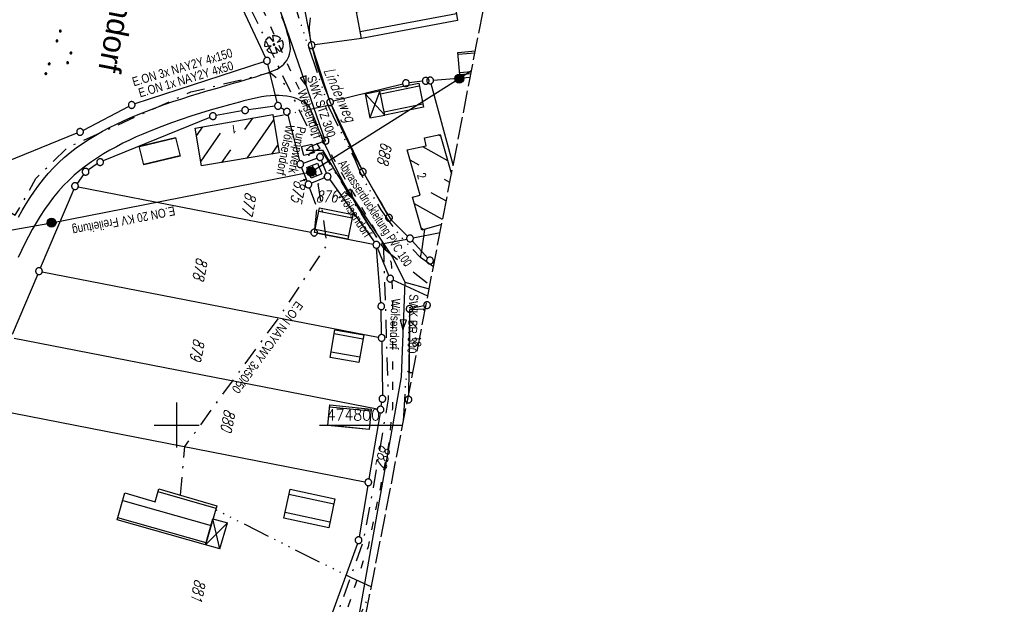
# Model space of a CAD drawing. Extents: x 511826 to 512284, y 474581 to 475544.
# Tile 8 of 29: x 512065 to 512284, y 474760 to 474890. Entities that reach past the tile are written whole.
import ezdxf
from ezdxf.enums import TextEntityAlignment as Align

# ---------------------------------------------------------------- set-up
doc = ezdxf.new("R2010")
doc.units = 0
doc.header["$LTSCALE"] = 10
doc.header["$MEASUREMENT"] = 0
for name, pattern in [('ACAD_ISO03W100', [30, 12, -18]), ('ACAD_ISO14W100', [25.5, 12, -3, 0.5, -3, 0.5, -3, 0.5, -3]), ('LT00', [0]), ('LT08', [0.42, 0.2, -0.1, 0.02, -0.1]), ('LT14', [0.6, 0.5, -0.1])]:
    doc.linetypes.add(name, pattern=pattern)
doc.layers.get('0').update_dxf_attribs({"linetype": 'LT00'})
doc.layers.add('-BLATT_90-RAND', color=7, linetype='LT14', plot=False)
for name, color, linetype in [('ABWASSERLTG', 24, 'LT00'), ('ABWASSERLTG_FLIEßPF', 26, 'Continuous'), ('ABWASSERLTG_TEXT', 26, 'Continuous'), ('DFK_BEB_SCHR', 254, 'LT00'), ('DFK_BEBAUUNG', 250, 'LT00'), ('DFK_BES-WEGE', 255, 'LT00'), ('DFK_FLUR_NR', 250, 'LT00'), ('DFK_GZPKT', 250, 'LT00'), ('DFK_KATASTER', 250, 'LT00'), ('DFK_NUTZUNG', 250, 'LT00'), ('DFK_TOPO-SYM', 252, 'LT00'), ('ORTSNAMEN', 152, 'Continuous'), ('STROM_FREILTG', 80, 'STROMFREILEITUNG'), ('STROM_TEXT', 80, 'Continuous'), ('STROM_UNTER', 80, 'LT08'), ('TELEKOM', 210, 'ACAD_ISO14W100'), ('V90_AFBR_BAB', 250, 'LT00'), ('V90_BAUM', 250, 'LT00'), ('V90_KA_PRUF', 182, 'LT00'), ('V90_RASTER', 250, 'LT00'), ('WASSERLTG', 130, 'ACAD_ISO03W100')]:
    doc.layers.add(name, color=color, linetype=linetype)
doc.styles.add('Arial', font='ARIAL.TTF')
doc.styles.get("Standard").update_dxf_attribs({"font": 'romans.shx'})
doc.styles.add('Strom', font='txt.shx')
doc.styles.add('Versorgungsltg', font='ARIAL.TTF', dxfattribs={"width": 0.8, "height": 2})
doc.linetypes.add('STROMFREILEITUNG', pattern='A,12.7,-5.5,["xx",Strom,S=2.5,R=0,X=-2.6,Y=-0.85],-4.35', length=22.55)

# ---------------------------------------------------------------- blocks, each defined once
blk = doc.blocks.new('SYMB7301')
at = {"color": 0, "linetype": 'ByBlock'}
for p, q in [((-0.128693, 0), (0, 0.128693)), ((0, -0.128693), (-0.128693, 0)), ((0, 0.128693), (0.128693, 0)), ((0.128693, 0), (0, -0.128693)), ((0.000059, -0.009738), (0.000059, 0.009897)), ((-0.00901, -0.004339), (-0.002225, -0.009749))]:
    blk.add_line(p, q, dxfattribs=at)
for points in [[(-0.002225, 0.009749), (-0.00901, 0.004339), (-0.00901, -0.004339)], [(0.01, 0), (0.006235, 0.007818), (-0.002225, 0.009749)], [(-0.002225, -0.009749), (0.006235, -0.007818), (0.01, 0)]]:
    blk.add_lwpolyline(points, dxfattribs=at)
blk = doc.blocks.new('SYMB7060')
at = {"color": 0, "linetype": 'ByBlock'}
for p, q in [((-0.26, 0), (0, 0)), ((-0.08, 0.045), (0, 0)), ((0, 0), (-0.08, -0.045))]:
    blk.add_line(p, q, dxfattribs=at)
blk = doc.blocks.new('SYMB7010')
at = {"color": 0, "linetype": 'ByBlock'}
for points in [[(-0.031408, 0.499213), (-0.093728, 0.49134), (-0.15457, 0.475719), (-0.212975, 0.452595), (-0.268021, 0.422333), (-0.31884, 0.385411), (-0.36463, 0.342411), (-0.40467, 0.29401), (-0.438329, 0.240973), (-0.465074, 0.184136), (-0.484486, 0.124395), (-0.496256, 0.062692), (-0.5002, 0)], [(-0.5002, 0), (-0.496256, -0.062692), (-0.484486, -0.124395), (-0.465075, -0.184136), (-0.438329, -0.240973), (-0.404671, -0.29401), (-0.36463, -0.342411), (-0.31884, -0.385411), (-0.268021, -0.422333), (-0.212975, -0.452595), (-0.154571, -0.475719), (-0.093728, -0.49134), (-0.031408, -0.499213), (0.031408, -0.499213)], [(0.5002, 0), (0.496256, 0.062692), (0.484485, 0.124395), (0.465074, 0.184136), (0.438329, 0.240973), (0.40467, 0.29401), (0.36463, 0.342411), (0.31884, 0.385411), (0.268021, 0.422333), (0.212975, 0.452595), (0.15457, 0.475719), (0.093728, 0.49134), (0.031408, 0.499213), (-0.031408, 0.499213)], [(0.031408, -0.499213), (0.093728, -0.491341), (0.15457, -0.475719), (0.212975, -0.452595), (0.268021, -0.422333), (0.31884, -0.385411), (0.36463, -0.342411), (0.404671, -0.294011), (0.438329, -0.240974), (0.465075, -0.184136), (0.484486, -0.124395), (0.496256, -0.062692), (0.500201, 0)]]:
    blk.add_lwpolyline(points, dxfattribs=at)
blk = doc.blocks.new('SYMB1122')
at = {"color": 0, "linetype": 'ByBlock'}
for p, q in [((0.311075, 0.391979), (0.09863, 0.092887)), ((0.09863, 0.092887), (0.418246, 0.260377)), ((-0.475333, -0.172973), (-0.166954, -0.06134)), ((-0.166954, -0.06134), (-0.386962, -0.319059)), ((0.022929, -0.501191), (-0.043246, -0.49913)), ((0.008901, -0.038997), (0.02494, -0.031273)), ((0.377481, -0.336756), (0.093097, -0.145464)), ((0.093097, -0.145464), (0.215406, -0.456826))]:
    blk.add_line(p, q, dxfattribs=at)
for points in [[(-0.508141, 0.010932, 0), (-0.503002, 0.073258, 0), (-0.489922, 0.134413, 0), (-0.469118, 0.19339, 0), (-0.440931, 0.249215, 0), (-0.405825, 0.300971, 0)], [(-0.475728, -0.172816, 0), (-0.494391, -0.113127, 0), (-0.505255, -0.05154, 0), (-0.508141, 0.010932, 0)], [(-0.316293, 0.394214, 0), (-0.150355, 0.155979, 0), (-0.405806, 0.30112, 0)], [(-0.316355, 0.394287, 0), (-0.266036, 0.429988, 0), (-0.211684, 0.459185, 0), (-0.154136, 0.481431, 0), (-0.094277, 0.496382, 0), (-0.033028, 0.50381, 0), (0.028669, 0.503599, 0)], [(-0.02494, 0.031273, 0), (-0.036039, 0.017355, 0), (-0.04, 0, 0)], [(-0.04, 0, 0), (-0.036039, -0.017355, 0), (-0.02494, -0.031273, 0), (-0.008901, -0.038997, 0), (0.008901, -0.038997, 0)], [(0.008901, 0.038997, 0), (-0.008901, 0.038997, 0), (-0.02494, 0.031273, 0)], [(0.04, 0, 0), (0.036039, 0.017355, 0), (0.02494, 0.031273, 0), (0.008901, 0.038997, 0)], [(0.02494, -0.031273, 0), (0.036039, -0.017355, 0), (0.04, 0, 0)], [(0.028669, 0.503599, 0), (0.089866, 0.495753, 0), (0.149621, 0.480392, 0), (0.207015, 0.457753, 0), (0.261166, 0.428184, 0), (0.31124, 0.39214, 0)], [(0.418338, 0.260323, 0), (0.450658, 0.204641, 0), (0.475368, 0.14519, 0), (0.492037, 0.083003, 0), (0.500376, 0.019163, 0), (0.500238, -0.045218, 0), (0.491628, -0.109022, 0), (0.474694, -0.171137, 0), (0.449731, -0.230483, 0), (0.417173, -0.286026, 0), (0.377588, -0.336801, 0)], [(-0.043246, -0.49913, 0), (-0.108608, -0.48859, 0), (-0.172076, -0.469745, 0), (-0.232599, -0.442906, 0), (-0.289176, -0.408519, 0), (-0.340869, -0.367153, 0), (-0.386823, -0.319492, 0)], [(0.215414, -0.456858, 0), (0.153338, -0.479878, 0), (0.088821, -0.494738, 0), (0.022929, -0.501191, 0)]]:
    blk.add_polyline3d(points, dxfattribs=at)
blk = doc.blocks.new('SYMB0003')
at = {"color": 0, "linetype": 'ByBlock'}
for p, q in [((-0.015712, 0), (0.010166, 0.012015)), ((0, -0.021257), (-0.015712, 0)), ((0.010166, 0.012015), (0, -0.021257))]:
    blk.add_line(p, q, dxfattribs=at)
for points in [[(-0.031395, 0.499013), (-0.093691, 0.491144), (-0.154509, 0.475528), (-0.21289, 0.452414), (-0.267913, 0.422164), (-0.318712, 0.385257), (-0.364484, 0.342274), (-0.404509, 0.293893), (-0.438154, 0.240877), (-0.464888, 0.184062), (-0.484292, 0.124345), (-0.496058, 0.062667), (-0.5, 0)], [(-0.5, 0), (-0.496058, -0.062667), (-0.484292, -0.124345), (-0.464888, -0.184062), (-0.438154, -0.240877), (-0.404509, -0.293893), (-0.364485, -0.342274), (-0.318712, -0.385257), (-0.267914, -0.422164), (-0.21289, -0.452414), (-0.154509, -0.475529), (-0.093691, -0.491144), (-0.031395, -0.499014), (0.031395, -0.499014)], [(0.5, 0), (0.496057, 0.062667), (0.484292, 0.124345), (0.464888, 0.184062), (0.438153, 0.240877), (0.404509, 0.293893), (0.364484, 0.342274), (0.318712, 0.385257), (0.267913, 0.422164), (0.21289, 0.452414), (0.154509, 0.475528), (0.093691, 0.491144), (0.031395, 0.499013), (-0.031395, 0.499013)], [(0.031395, -0.499014), (0.093691, -0.491144), (0.154509, -0.475529), (0.21289, -0.452414), (0.267914, -0.422164), (0.318712, -0.385257), (0.364485, -0.342274), (0.404509, -0.293893), (0.438154, -0.240877), (0.464889, -0.184062), (0.484292, -0.124345), (0.496058, -0.062667), (0.5, 0)]]:
    blk.add_lwpolyline(points, dxfattribs=at)
blk = doc.blocks.new('ABWASSER-FLIEßPF')
at = {"layer": 'ABWASSERLTG_FLIEßPF'}
for p, q in [((0, 0), (-0.211, 0.07)), ((-0.211, 0.07), (-0.211, -0.07)), ((-0.211, -0.07), (0, 0))]:
    blk.add_line(p, q, dxfattribs=at)
blk = doc.blocks.new('SYMB7111')
at = {"color": 0, "linetype": 'ByBlock'}
for p, q in [((-0.13, 0.202919), (-0.13, 0.177081)), ((-0.125, 0.172895), (-0.125, 0.207105)), ((-0.12, 0.209164), (-0.12, 0.170836)), ((-0.115, 0.170204), (-0.115, 0.209796)), ((-0.11, 0.209164), (-0.11, 0.170836)), ((-0.105, 0.172895), (-0.105, 0.207105)), ((-0.1, 0.202919), (-0.1, 0.177081)), ((-0.095, 0.189874), (-0.095, 0.190146)), ((0.1, 0.202919), (0.1, 0.177081)), ((0.105, 0.172895), (0.105, 0.207105)), ((0.11, 0.209164), (0.11, 0.170836)), ((0.115, 0.170204), (0.115, 0.209796)), ((0.12, 0.209164), (0.12, 0.170836)), ((0.125, 0.172895), (0.125, 0.207105)), ((0.13, 0.202919), (0.13, 0.177081)), ((0.135, 0.189874), (0.135, 0.190146)), ((-0.515, -0.177081), (-0.515, -0.202919)), ((-0.51, -0.207105), (-0.51, -0.172895)), ((-0.505, -0.170836), (-0.505, -0.209164)), ((-0.5, -0.209796), (-0.5, -0.170204)), ((-0.495, -0.170836), (-0.495, -0.209164)), ((-0.49, -0.207105), (-0.49, -0.172895)), ((-0.485, -0.177081), (-0.485, -0.202919)), ((-0.48, -0.190126), (-0.48, -0.189854)), ((-0.285, -0.177081), (-0.285, -0.202919)), ((-0.28, -0.207105), (-0.28, -0.172895)), ((-0.275, -0.170836), (-0.275, -0.209164)), ((-0.27, -0.209796), (-0.27, -0.170204)), ((-0.265, -0.170836), (-0.265, -0.209164)), ((-0.26, -0.207105), (-0.26, -0.172895)), ((-0.255, -0.177081), (-0.255, -0.202919)), ((-0.25, -0.190126), (-0.25, -0.189854)), ((0.255, -0.177081), (0.255, -0.202919)), ((0.26, -0.207105), (0.26, -0.172895)), ((0.265, -0.170836), (0.265, -0.209164)), ((0.27, -0.209796), (0.27, -0.170204)), ((0.275, -0.170836), (0.275, -0.209164)), ((0.28, -0.207105), (0.28, -0.172895)), ((0.285, -0.177081), (0.285, -0.202919)), ((0.29, -0.190126), (0.29, -0.189854)), ((0.485, -0.177081), (0.485, -0.202919)), ((0.49, -0.207105), (0.49, -0.172895)), ((0.495, -0.170836), (0.495, -0.209164)), ((0.5, -0.209796), (0.5, -0.170204)), ((0.505, -0.170836), (0.505, -0.209164)), ((0.51, -0.207105), (0.51, -0.172895)), ((0.515, -0.177081), (0.515, -0.202919)), ((0.52, -0.190126), (0.52, -0.189854))]:
    blk.add_line(p, q, dxfattribs=at)
for points in [[(-0.095, 0.19), (-0.096981, 0.198678), (-0.10253, 0.205637), (-0.11055, 0.209499), (-0.11945, 0.209499), (-0.12747, 0.205637), (-0.133019, 0.198678), (-0.135, 0.19), (-0.133019, 0.181322), (-0.12747, 0.174363), (-0.11945, 0.170501), (-0.11055, 0.170501), (-0.10253, 0.174363), (-0.096981, 0.181322), (-0.095, 0.19)], [(0.135, 0.19), (0.133019, 0.198678), (0.12747, 0.205637), (0.11945, 0.209499), (0.11055, 0.209499), (0.10253, 0.205637), (0.096981, 0.198678), (0.095, 0.19), (0.096981, 0.181322), (0.10253, 0.174363), (0.11055, 0.170501), (0.11945, 0.170501), (0.12747, 0.174363), (0.133019, 0.181322), (0.135, 0.19)], [(-0.48, -0.19), (-0.481981, -0.181322), (-0.48753, -0.174363), (-0.49555, -0.170501), (-0.50445, -0.170501), (-0.51247, -0.174363), (-0.518019, -0.181322), (-0.52, -0.19), (-0.518019, -0.198678), (-0.51247, -0.205637), (-0.50445, -0.209499), (-0.49555, -0.209499), (-0.48753, -0.205637), (-0.481981, -0.198678), (-0.48, -0.19)], [(-0.25, -0.19), (-0.251981, -0.181322), (-0.25753, -0.174363), (-0.26555, -0.170501), (-0.27445, -0.170501), (-0.28247, -0.174363), (-0.288019, -0.181322), (-0.29, -0.19), (-0.288019, -0.198678), (-0.28247, -0.205637), (-0.27445, -0.209499), (-0.26555, -0.209499), (-0.25753, -0.205637), (-0.251981, -0.198678), (-0.25, -0.19)], [(0.29, -0.19), (0.288019, -0.181322), (0.28247, -0.174363), (0.27445, -0.170501), (0.26555, -0.170501), (0.25753, -0.174363), (0.251981, -0.181322), (0.25, -0.19), (0.251981, -0.198678), (0.25753, -0.205637), (0.26555, -0.209499), (0.27445, -0.209499), (0.28247, -0.205637), (0.288019, -0.198678), (0.29, -0.19)], [(0.52, -0.19), (0.518019, -0.181322), (0.51247, -0.174363), (0.50445, -0.170501), (0.49555, -0.170501), (0.48753, -0.174363), (0.481981, -0.181322), (0.48, -0.19), (0.481981, -0.198678), (0.48753, -0.205637), (0.49555, -0.209499), (0.50445, -0.209499), (0.51247, -0.205637), (0.518019, -0.198678), (0.52, -0.19)]]:
    blk.add_lwpolyline(points, dxfattribs=at)

msp = doc.modelspace()

# ---------------------------------------------------------------- hatches: boundary and pattern name
at = {"layer": 'STROM_TEXT'}
h = msp.add_hatch(color=256, dxfattribs=at)
edge = h.paths.add_edge_path()
edge.add_arc((512162.86, 474877), 1, 0, 360)
h = msp.add_hatch(color=256, dxfattribs=at)
edge = h.paths.add_edge_path()
edge.add_arc((512129.93, 474856.3), 1, 0, 360)
h = msp.add_hatch(color=256, dxfattribs=at)
edge = h.paths.add_edge_path()
edge.add_arc((512072.17, 474844.96), 1, 0, 360)

# ---------------------------------------------------------------- linework, layer by layer
at = {"layer": '-BLATT_90-RAND'}
msp.add_lwpolyline([(512002.38, 475543.56), (511825.98, 474635.53), (512107.72, 474580.8), (512284.11, 475488.83), (512002.38, 475543.56)], dxfattribs=at)
at = {"layer": 'ABWASSERLTG', "flags": 128}
for points in [[(512145.63, 475103.89), (512130.18, 475070.06), (512110.89, 475034.41), (512093.89, 474999.56), (512088.34, 474982.69), (512088.78, 474966.09), (512096.36, 474941.03), (512121.78, 474895.77), (512133.06, 474863.16), (512129.65, 474861.85), (512128.79, 474861.13)], [(512127.8, 474861.89), (512130.06, 474862.45), (512130.57, 474860.47), (512128.31, 474859.91), (512127.8, 474861.89)], [(512128.79, 474861.13), (512132.48, 474861.06), (512135.57, 474855.88), (512141.26, 474847.39), (512148.03, 474837.28), (512150.73, 474831.77)], [(512150.73, 474831.77), (512149.95, 474810.69), (512140.58, 474758.05), (512120.99, 474710.99), (512104.7, 474679.95), (512087.15, 474624.38), (512074.12, 474587.33)], [(512150.73, 474831.77), (512156.17, 474830.24)]]:
    msp.add_lwpolyline(points, dxfattribs=at)
at = {"layer": 'DFK_BEB_SCHR'}
for p, q in [((512162.22, 474891.38), (512140.84, 474887.43)), ((512166.35, 474882.66), (512162.62, 474882.34)), ((512162.95, 474878.35), (512165.56, 474878.58)), ((512153.98, 474875.29), (512145.37, 474873.57)), ((512146.16, 474869.65), (512154.76, 474871.37)), ((512115.2, 474865.71), (512116.98, 474868.24)), ((512121.57, 474867.82), (512115.59, 474859.3)), ((512104.4, 474864.25), (512105.83, 474866.28)), ((512099.78, 474863.79), (512091.71, 474861.86)), ((512109.72, 474864.86), (512105.35, 474858.63)), ((512158.71, 474864.24), (512158.22, 474864.51)), ((512110.05, 474858.36), (512112.03, 474861.18)), ((512121.14, 474860.24), (512122.52, 474862.21)), ((512154.72, 474861.88), (512160.26, 474858.8)), ((512092.64, 474857.97), (512100.71, 474859.9)), ((512153.95, 474857.73), (512151.95, 474858.85)), ((512130.16, 474857.72), (512131.14, 474855.36)), ((512160.77, 474853.94), (512159.56, 474854.61)), ((512156.57, 474851.7), (512159.97, 474849.81)), ((512139.02, 474845.98), (512131.62, 474847.48)), ((512159.17, 474845.67), (512152.9, 474849.16)), ((512130.83, 474843.56), (512138.23, 474842.06)), ((512154.44, 474843.73), (512154.98, 474843.43)), ((512155.23, 474825.41), (512154.82, 474825.83)), ((512151.84, 474823.14), (512153.34, 474821.64)), ((512141.44, 474819.08), (512135.05, 474820.23)), ((512134.35, 474816.3), (512140.74, 474815.14)), ((512151.82, 474811.83), (512152.06, 474811.59)), ((512143.22, 474803.09), (512134.01, 474803.99)), ((512133.62, 474800.01), (512142.83, 474799.11)), ((512108.78, 474781.47), (512095.87, 474785.12)), ((512134.95, 474782.38), (512124.97, 474784.55)), ((512088, 474783.19), (512107.67, 474777.63)), ((512124.15, 474780.63), (512134.11, 474778.47)), ((512106.55, 474773.79), (512086.89, 474779.35))]:
    msp.add_line(p, q, dxfattribs=at)
at = {"layer": 'DFK_BEBAUUNG'}
for p, q in [((512141.92, 474873.59), (512145.23, 474874.25)), ((512145.23, 474874.25), (512142.99, 474868.25)), ((512141.92, 474873.59), (512146.31, 474868.91)), ((512141.92, 474873.59), (512142.99, 474868.25)), ((512142.99, 474868.25), (512146.31, 474868.91)), ((512106.43, 474773.38), (512108.06, 474779.15)), ((512106.43, 474773.38), (512111.28, 474778.24)), ((512109.64, 474772.47), (512108.06, 474779.15)), ((512108.06, 474779.15), (512111.28, 474778.24)), ((512109.64, 474772.47), (512111.28, 474778.24)), ((512109.64, 474772.47), (512106.43, 474773.38))]:
    msp.add_line(p, q, dxfattribs=at)
for points in [[(512162.46, 474889.9, 0), (512141.12, 474885.95, 0), (512140, 474891.88, 0), (512155.31, 474894.72, 0), (512154.71, 474899.65, 0), (512160.8, 474900.37, 0), (512162.46, 474889.9, 0)], [(512162.58, 474882.82, 0), (512166.45, 474883.15, 0)], [(512165.46, 474878.03, 0), (512162.99, 474877.83, 0), (512162.58, 474882.82, 0)], [(512154.91, 474870.63, 0), (512146.31, 474868.91, 0), (512145.23, 474874.25, 0), (512153.84, 474875.97, 0), (512154.91, 474870.63, 0)], [(512104.11, 474865.98, 0), (512121.37, 474869.01, 0), (512122.81, 474860.52, 0), (512105.53, 474857.6, 0), (512104.11, 474865.98, 0)], [(512091.69, 474861.95, 0), (512099.76, 474863.88, 0), (512100.75, 474859.74, 0), (512092.68, 474857.81, 0), (512091.69, 474861.95, 0)], [(512158.95, 474844.54, 0), (512154.56, 474843.31, 0), (512152.48, 474850.65, 0), (512154.14, 474851.12, 0), (512151.3, 474861.14, 0), (512155.48, 474862.05, 0), (512155.1, 474863.84, 0), (512158.61, 474864.6, 0)], [(512158.61, 474864.6, 0), (512161.13, 474855.76, 0)], [(512131.32, 474858.2, 0), (512132.3, 474855.84, 0), (512129.94, 474854.86, 0), (512128.96, 474857.22, 0), (512131.32, 474858.2, 0)], [(512131.78, 474848.26, 0), (512139.18, 474846.76, 0), (512138.08, 474841.32, 0), (512130.68, 474842.82, 0), (512131.78, 474848.26, 0)], [(512151.82, 474811.58, 0), (512151.85, 474825.69, 0), (512155.32, 474825.85, 0)], [(512140.51, 474813.89, 0), (512134.13, 474815.04, 0), (512135.22, 474821.18, 0), (512141.62, 474820.06, 0), (512140.51, 474813.89, 0)], [(512152.55, 474811.62, 0), (512151.82, 474811.58, 0)], [(512142.82, 474798.99, 0), (512133.61, 474799.89, 0), (512134.06, 474804.46, 0), (512143.27, 474803.55, 0), (512142.82, 474798.99, 0)], [(512106.43, 474773.38, 0), (512086.77, 474778.94, 0), (512088.5, 474784.9, 0), (512095.24, 474782.94, 0), (512096.07, 474785.8, 0), (512108.95, 474782.05, 0), (512106.43, 474773.38, 0)], [(512125.22, 474785.75, 0), (512135.21, 474783.58, 0), (512133.83, 474777.15, 0), (512123.87, 474779.31, 0), (512125.22, 474785.75, 0)]]:
    msp.add_polyline3d(points, dxfattribs=at)
at = {"layer": 'DFK_KATASTER'}
for p, q in [((512089.26, 474946.35), (512119.77, 474881.64)), ((512129.89, 474885.16), (512125.06, 474910.33)), ((512133.92, 474872.48), (512130.26, 474883.71)), ((512119.38, 474880.73), (512090.72, 474871.37)), ((512122.37, 474871.67), (512120.27, 474880.23)), ((512154.66, 474876.42), (512151.75, 474876.07)), ((512157.14, 474876.65), (512165.31, 474877.3)), ((512150.28, 474875.8), (512134.88, 474871.95)), ((512161.54, 474857.87), (512156.59, 474875.87)), ((512089.35, 474870.79), (512079.19, 474865.5)), ((512114.5, 474869.84), (512108.81, 474868.8)), ((512121.81, 474870.84), (512115.98, 474870.08)), ((512123.9, 474870.05), (512123.17, 474870.52)), ((512134.47, 474871.09), (512141.09, 474856.98)), ((512107.38, 474868.38), (512083.68, 474858.72)), ((512124.71, 474868.9), (512127.31, 474858.71)), ((512077.83, 474864.87), (512058.79, 474857.14)), ((512128.21, 474858.23), (512131.18, 474859.31)), ((512132.16, 474858.86), (512133.32, 474855.93)), ((512082.36, 474858.03), (512080.38, 474856.71)), ((512129.03, 474854.17), (512127.78, 474857.28)), ((512079.3, 474855.7), (512077.84, 474853.7)), ((512132.9, 474854.94), (512130, 474853.76)), ((512134.03, 474854.62), (512143.99, 474840.67)), ((512141.78, 474855.65), (512146.87, 474846.73)), ((512077.1, 474852.41), (512069.67, 474834.89)), ((512078.13, 474852.96), (512129.86, 474842.9)), ((512130.93, 474849.01), (512129.57, 474852.77)), ((512131.08, 474847.85), (512130.67, 474843.51)), ((512147.77, 474845.55), (512151.38, 474842)), ((512131.34, 474842.62), (512143.69, 474840.2)), ((512145.17, 474840.2), (512151.17, 474841.33)), ((512152.41, 474840.91), (512155.86, 474837.12)), ((512152.65, 474841.62), (512158.61, 474842.8)), ((512145.46, 474827.14), (512144.49, 474839.31)), ((512147.23, 474833.22), (512144.71, 474839.37)), ((512156.97, 474836.12), (512157.27, 474835.9)), ((512069.09, 474833.51), (512063.4, 474820.12)), ((512070.12, 474834.06), (512144.86, 474819.5)), ((512155.86, 474828.62), (512148.19, 474832.21)), ((512145.59, 474820.11), (512145.53, 474825.64)), ((512154.97, 474826.5), (512152.55, 474825.97)), ((512151.81, 474825.06), (512151.58, 474806.4)), ((512063.85, 474819.29), (512144.62, 474803.56)), ((512145.61, 474818.61), (512145.76, 474806.58)), ((512145.49, 474804.16), (512145.64, 474805.09)), ((512060.31, 474803.29), (512141.9, 474787.4)), ((512145.24, 474802.68), (512142.76, 474788)), ((512142.52, 474786.52), (512140.59, 474775.13)), ((512140.21, 474773.69), (512132.03, 474751.13))]:
    msp.add_line(p, q, dxfattribs=at)
at = {"layer": 'DFK_NUTZUNG'}
msp.add_line((512141.12, 474885.95), (512130.77, 474884.52), dxfattribs=at)
at = {"layer": 'STROM_FREILTG', "ltscale": 0.1}
msp.add_lwpolyline([(511858.99, 474805.46), (511986.6, 474829.75), (512072.17, 474844.96), (512129.93, 474856.3), (512162.86, 474877), (512165.6, 474878.77)], dxfattribs=at)
at = {"layer": 'STROM_TEXT'}
for centre in [(512162.86, 474877), (512129.93, 474856.3), (512072.17, 474844.96)]:
    msp.add_circle(centre, 1, dxfattribs=at)
at = {"layer": 'STROM_UNTER', "ltscale": 2, "flags": 128}
for points in [[(512093.93, 474970.7), (512084.28, 474968.63), (512088.83, 474951.31), (512090.61, 474946.67), (512106.23, 474913.84), (512129.77, 474864.79), (512131.87, 474861.44), (512128.47, 474859.89), (512132.52, 474860.54), (512141.16, 474846.71), (512146, 474839.3), (512147.07, 474805.77), (512143.86, 474787), (512141.5, 474774.17), (512132.85, 474749.98), (512128.87, 474740.88), (512122.5, 474725.98), (512116.22, 474712.84), (512106.7, 474692.08), (512098.63, 474674.03), (512095.12, 474663.61), (512087.44, 474635.8), (512079.22, 474603.67), (512075.81, 474591.06), (512073.3, 474587.49)], [(512062.41, 474847.66), (512064.12, 474846.62), (512065.47, 474848.87), (512068.65, 474854.8), (512075.83, 474861.73), (512103.17, 474874.03), (512120.78, 474878.34), (512124.76, 474875.22)], [(512100.88, 474784.44), (512101.81, 474795.21), (512122.73, 474823.81), (512133.5, 474840.1), (512131.52, 474853.58), (512133.07, 474854.63), (512132.59, 474855.73), (512134.7, 474857.05)], [(512146, 474839.3), (512156.34, 474831.09)]]:
    msp.add_lwpolyline(points, dxfattribs=at)
at = {"layer": 'TELEKOM', "ltscale": 0.05, "flags": 128}
for points in [[(512157.13, 474835.16), (512154.27, 474837.27), (512150.05, 474841.61), (512147.48, 474844.99), (512145.5, 474847.81), (512142.67, 474852.72), (512140.93, 474856.04), (512139.63, 474859.18), (512136.33, 474865.62), (512133.72, 474870.99), (512132.01, 474876.25), (512127.74, 474888.89), (512124.79, 474898.45), (512122.81, 474903.36), (512120.99, 474907.14), (512119.41, 474909.47), (512114.07, 474917.69), (512110.4, 474923.35), (512106.3, 474929.72), (512105.09, 474931.87), (512102.94, 474936.07), (512100.1, 474942.38), (512097.58, 474948.67), (512096.32, 474952.32), (512095.74, 474954.41), (512095.01, 474958.45), (512093, 474967.19), (512092.18, 474969.87), (512090.9, 474978.56), (512093.06, 474984.49), (512094.84, 474990.53), (512096.78, 474996.48), (512097.08, 474997.01), (512097.73, 474997.25), (512101.21, 474997.72), (512109.67, 474998.74), (512112.09, 474999.15), (512118.34, 474999.5), (512129.26, 475000.33), (512142.62, 475001.63), (512153.12, 475002.99), (512163.8, 475004.17), (512181.06, 475006.06), (512189.73, 475006.83), (512190.49, 475006.89)], [(512150.47, 474800.88), (512150.85, 474807.76), (512151.21, 474811.54), (512151.82, 474812.27)], [(512143.3, 474763.99), (512138.93, 474766), (512134.66, 474768.1), (512125.29, 474772.78), (512113.43, 474778.77), (512108.98, 474780.99), (512108.68, 474781.12)], [(512080.84, 474586.03), (512080.84, 474586.04), (512080.79, 474588.1), (512081.17, 474590.91), (512082.15, 474595.2), (512083, 474598.52), (512084.03, 474602.27), (512084.73, 474605.36), (512086, 474610.06), (512086.87, 474614.04), (512087.7, 474618.6), (512087.46, 474623.21), (512090.19, 474631.29), (512093.74, 474642.88), (512099.02, 474660.72), (512101.45, 474668.06), (512103.05, 474672.47), (512104.71, 474676.73), (512106.43, 474680.99), (512109.27, 474686.9), (512112.65, 474693.74), (512114.6, 474697.28), (512117.56, 474704.26), (512120.05, 474710.2), (512122.71, 474716.05), (512124.67, 474720.66), (512126.92, 474726.08), (512130.29, 474734.12), (512132.9, 474739.62), (512136.46, 474748.29), (512140.78, 474757.69), (512142.98, 474762.32)]]:
    msp.add_lwpolyline(points, dxfattribs=at)
at = {"layer": 'TELEKOM', "ltscale": 0.04, "flags": 128}
msp.add_lwpolyline([(512133.72, 474870.99), (512125.39, 474869.24), (512121.46, 474868.45)], dxfattribs=at)
at = {"layer": 'TELEKOM', "flags": 128}
msp.add_lwpolyline([(512154.27, 474837.27), (512154.61, 474839.13), (512155.18, 474843.49)], dxfattribs=at)
at = {"layer": 'V90_AFBR_BAB'}
for points in [[(512064.79, 474846.19), (512065.63, 474847.68), (512066.5, 474849.14), (512067.41, 474850.58), (512068.35, 474851.98), (512069.34, 474853.34), (512070.37, 474854.66), (512071.45, 474855.94), (512072.58, 474857.17), (512073.76, 474858.35), (512075.01, 474859.49), (512076.32, 474860.58), (512077.68, 474861.62), (512079.08, 474862.6), (512080.53, 474863.54), (512082.01, 474864.44), (512083.52, 474865.29), (512085.06, 474866.1), (512086.62, 474866.88), (512088.21, 474867.62), (512089.8, 474868.32), (512091.41, 474869), (512093.34, 474869.77), (512095.28, 474870.5), (512097.23, 474871.21), (512099.18, 474871.88), (512101.13, 474872.52), (512103.09, 474873.14), (512105.05, 474873.75), (512107.01, 474874.33), (512108.98, 474874.91), (512110.94, 474875.48), (512112.9, 474876.04), (512114.08, 474876.38), (512115.27, 474876.72), (512116.46, 474877.07), (512117.65, 474877.43), (512118.84, 474877.81), (512120.04, 474878.21), (512120.63, 474878.41), (512121.21, 474878.63), (512121.78, 474878.87), (512122.33, 474879.13), (512122.86, 474879.44), (512123.35, 474879.78), (512123.81, 474880.18), (512124.17, 474880.57), (512124.48, 474881), (512124.75, 474881.45), (512124.97, 474881.93), (512125.14, 474882.43), (512125.25, 474883.03), (512125.3, 474883.64), (512125.27, 474884.26), (512125.19, 474884.88), (512125.08, 474885.5), (512124.93, 474886.12), (512124.76, 474886.74), (512124.35, 474888.11), (512123.91, 474889.45), (512123.43, 474890.76)], [(512129.72, 474890.5), (512129.6, 474889.8), (512129.52, 474889.1), (512129.49, 474888.4), (512129.5, 474887.74), (512129.55, 474887.08), (512129.64, 474886.42), (512129.74, 474885.76), (512129.87, 474885.1), (512130.2, 474883.59), (512130.57, 474882.09), (512130.99, 474880.61), (512131.44, 474879.14), (512131.93, 474877.68), (512132.44, 474876.23), (512132.98, 474874.79), (512133.54, 474873.36), (512134.11, 474871.93), (512135.13, 474869.47), (512136.19, 474867.03), (512137.28, 474864.6), (512138.42, 474862.19), (512139.6, 474859.81), (512140.82, 474857.45), (512141.76, 474855.72), (512142.72, 474854.01), (512143.69, 474852.31), (512144.68, 474850.61), (512145.69, 474848.92), (512146.7, 474847.24), (512147.71, 474845.56)], [(512129.51, 474870.93), (512129.02, 474871.26), (512128.52, 474871.58), (512128.02, 474871.88), (512127.51, 474872.17), (512126.98, 474872.42), (512126.19, 474872.72), (512125.36, 474872.94), (512124.52, 474873.1), (512123.66, 474873.2), (512122.79, 474873.25), (512121.93, 474873.25), (512120.91, 474873.19), (512119.9, 474873.09), (512118.9, 474872.94), (512117.9, 474872.76), (512116.91, 474872.54), (512115.93, 474872.31), (512114.95, 474872.05), (512113.97, 474871.79), (512111.79, 474871.2), (512109.61, 474870.59), (512107.44, 474869.96), (512105.28, 474869.31), (512103.13, 474868.63), (512100.99, 474867.92), (512098.85, 474867.18), (512096.73, 474866.39), (512094.62, 474865.56), (512092.51, 474864.68), (512091.02, 474864.03), (512089.53, 474863.34), (512088.06, 474862.62), (512086.6, 474861.87), (512085.17, 474861.08), (512083.76, 474860.26), (512082.38, 474859.4), (512081.03, 474858.49), (512079.72, 474857.55), (512078.46, 474856.56), (512077.23, 474855.52), (512076.06, 474854.44), (512074.86, 474853.22), (512073.73, 474851.96), (512072.64, 474850.64), (512071.61, 474849.28), (512070.62, 474847.88), (512069.68, 474846.44), (512068.77, 474844.97), (512067.9, 474843.46), (512067.06, 474841.93), (512066.26, 474840.38), (512065.48, 474838.81), (512064.72, 474837.22)], [(512144.53, 474841.72), (512143.58, 474843.21), (512142.63, 474844.69), (512141.69, 474846.18), (512140.76, 474847.68), (512139.84, 474849.18), (512138.94, 474850.69), (512138.06, 474852.21), (512137.21, 474853.75), (512136.38, 474855.3), (512135.52, 474856.99), (512134.7, 474858.69), (512133.91, 474860.42), (512133.14, 474862.15), (512132.39, 474863.89), (512131.65, 474865.65), (512130.93, 474867.4), (512130.22, 474869.17), (512129.51, 474870.93)]]:
    msp.add_lwpolyline(points, dxfattribs=at)
at = {"layer": 'V90_RASTER'}
for p, q in [((512100, 474805), (512100, 474795)), ((512095, 474800), (512105, 474800)), ((512131.8, 474800), (512150.3, 474800))]:
    msp.add_line(p, q, dxfattribs=at)
at = {"layer": 'WASSERLTG', "ltscale": 0.015, "flags": 128}
msp.add_lwpolyline([(512143.49, 475102.97), (512142.55, 475100.51), (512128.11, 475069.63), (512125.77, 475064.96), (512120.49, 475054.72), (512115.03, 475044.61), (512108.93, 475030.53), (512107.56, 475025.92), (512095.23, 475000.24), (512089.11, 474985.34), (512088.05, 474982.33), (512087.3, 474979.06), (512088.27, 474968.5), (512088.58, 474965.7), (512088.67, 474961.76), (512089.69, 474954.7), (512094.39, 474941.54), (512095.8, 474939.68), (512109.32, 474912.06), (512116.95, 474897.16), (512123.78, 474882.08), (512132.42, 474863.41), (512139.3, 474851.62), (512145.95, 474840.12), (512147.72, 474836.09), (512147.99, 474828.79), (512147.99, 474803.74), (512147.15, 474795.61), (512145.33, 474786.27), (512142.58, 474772.91), (512139.77, 474764.62), (512137.9, 474758.96), (512124.62, 474727.75), (512111.55, 474700.03), (512103.45, 474682.99), (512098.26, 474669.92), (512091.41, 474646.56), (512088.4, 474636.71), (512078.08, 474591.62), (512076.79, 474586.81)], dxfattribs=at)

# ---------------------------------------------------------------- block references
at = {"layer": 'ABWASSERLTG_FLIEßPF', "yscale": 10, "zscale": 10}
for p, xscale, rotation in [((512128.84, 474875.37), 9.999999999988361, 289.0000000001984), ((512139.3, 474850.29), 9.999999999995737, 303.4577029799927), ((512150.34, 474821.22), 9.999999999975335, 267.8649069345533)]:
    msp.add_blockref('ABWASSER-FLIEßPF', p, dxfattribs=dict(at, xscale=xscale, rotation=rotation))
at = {"layer": 'DFK_GZPKT', "xscale": 1.499999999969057, "yscale": 1.5, "zscale": 1.5, "rotation": 251.2881100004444}
for p in [(512130.03, 474884.42), (512120.09, 474880.96), (512151.01, 474875.98), (512155.4, 474876.51), (512156.39, 474876.59), (512090.01, 474871.14), (512122.55, 474870.94), (512134.15, 474871.77), (512108.07, 474868.66), (512115.24, 474869.98), (512124.52, 474869.63), (512078.52, 474865.15), (512082.99, 474858.44), (512127.5, 474857.98), (512131.89, 474859.56), (512079.75, 474856.3), (512133.59, 474855.23), (512141.41, 474856.3), (512077.39, 474853.1), (512129.31, 474853.47), (512147.24, 474846.08), (512130.6, 474842.76), (512144.43, 474840.06), (512151.91, 474841.47), (512156.36, 474836.56), (512069.38, 474834.2), (512147.51, 474832.53), (512145.52, 474826.39), (512151.82, 474825.81), (512155.7, 474826.66), (512145.6, 474819.36), (512145.77, 474805.83), (512151.57, 474805.65), (512145.36, 474803.42), (512142.64, 474787.26), (512140.47, 474774.39)]:
    msp.add_blockref('SYMB7010', p, dxfattribs=at)
at = {"layer": 'DFK_KATASTER', "xscale": 5, "yscale": 5, "zscale": 5, "rotation": 18.88612000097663}
msp.add_blockref('SYMB7060', (512128.7, 474854.59), dxfattribs=at)
at = {"layer": 'DFK_NUTZUNG', "xscale": 10, "yscale": 10, "zscale": 10, "rotation": 251.28826}
msp.add_blockref('SYMB7111', (512074.31, 474882.23), dxfattribs=at)
at = {"layer": 'DFK_TOPO-SYM', "xscale": 0.1, "yscale": 0.1, "zscale": 0.1, "rotation": 359.99968}
msp.add_blockref('SYMB7301', (512152.86, 474832.14), dxfattribs=at)
at = {"layer": 'V90_BAUM', "xscale": 4, "yscale": 4, "zscale": 4, "rotation": 259.0065042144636}
msp.add_blockref('SYMB1122', (512121.65, 474884.56), dxfattribs=at)
at = {"layer": 'V90_KA_PRUF', "xscale": 1.500000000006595, "yscale": 1.500000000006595, "zscale": 1.5, "rotation": 259.0065042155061}
msp.add_blockref('SYMB0003', (512133.14, 474863.18), dxfattribs=at)

# ---------------------------------------------------------------- texts
at = {"layer": 'ABWASSERLTG_TEXT', "style": 'Versorgungsltg'}
for s, rotation, width, p in [('SWK STZ 300', 288.9104, 0.8, (512131.26, 474870.49)), ('Wölsendorf', 288.9104, 0.8, (512128.66, 474868.82)), ('Wölsendorf', 259.0065, 0.8, (512123.26, 474861.31)), ('Pumpwerk', 259.0065, 0.8, (512125.85, 474861.31)), ('Abwasserdruckleitung PVC 100', 303, 0.7, (512143.32, 474846.55)), ('Wölsendorf', 303, 0.8, (512138.79, 474846.21)), ('Wölsendorf', 268, 0.8, (512147.55, 474822.49)), ('SWK BR 300', 268, 0.8, (512151.55, 474822.53))]:
    msp.add_text(s, height=2, rotation=rotation, dxfattribs=dict(at, width=width)).set_placement(p, align=Align.CENTER)
at = {"layer": 'DFK_BEBAUUNG', "width": 0.8}
for s, rotation, p in [('1', -173.5309, (512113.27, 474866.76)), ('2', -71.1235, (512153.49, 474855.67)), ('18', -90.122, (512152.54, 474819.84))]:
    msp.add_text(s, height=1.8, rotation=rotation, dxfattribs=at).set_placement(p)
at = {"layer": 'DFK_BES-WEGE', "oblique": 13.754, "width": 0.75}
msp.add_text('Lindenweg', height=2.5, rotation=293.3995, dxfattribs=at).set_placement((512132.68, 474878.81))
at = {"layer": 'DFK_FLUR_NR', "oblique": 13.754, "width": 0.75}
for s, rotation, p in [('688', 259.0065, (512145.52, 474863.02)), ('875', 259.0065, (512126.29, 474854.53)), ('876', -0.0003, (512130.96, 474849.52)), ('877', 259.0065, (512115.34, 474851.87)), ('878', 259.0065, (512104.5, 474837.35)), ('879', 259.0065, (512103.84, 474819.36)), ('880', 259.0065, (512110.67, 474803.64)), ('882', 259.0065, (512145.16, 474795.71)), ('881', 259.0065, (512104.06, 474765.84))]:
    msp.add_text(s, height=2.5, rotation=rotation, dxfattribs=at).set_placement(p)
at = {"layer": 'ORTSNAMEN', "style": 'Arial'}
msp.add_text('Wölsendorf', height=5, rotation=259.0065, dxfattribs=at).set_placement((512089.27, 474913.61))
at = {"layer": 'STROM_TEXT', "style": 'Versorgungsltg', "width": 0.8}
for s, rotation, p in [('E.ON 3x NAY2Y 4x150', 16.6098, (512101.55, 474878.56)), ('E.ON 1x NAY2Y 4x50', 16.6098, (512102.34, 474875.93)), ('E.ON 20 KV Freileitung', 191.29, (512088.03, 474846.36)), ('E.ON NAYCWY 3x50/50', 233.6344, (512119.4, 474817.84))]:
    msp.add_text(s, height=2, rotation=rotation, dxfattribs=at).set_placement(p, align=Align.CENTER)
at = {"layer": 'V90_RASTER', "width": 0.921}
msp.add_text(' 474800', height=2.5, rotation=359.9989, dxfattribs=at).set_placement((512131.8, 474801))

doc.saveas('drawing.dxf')
